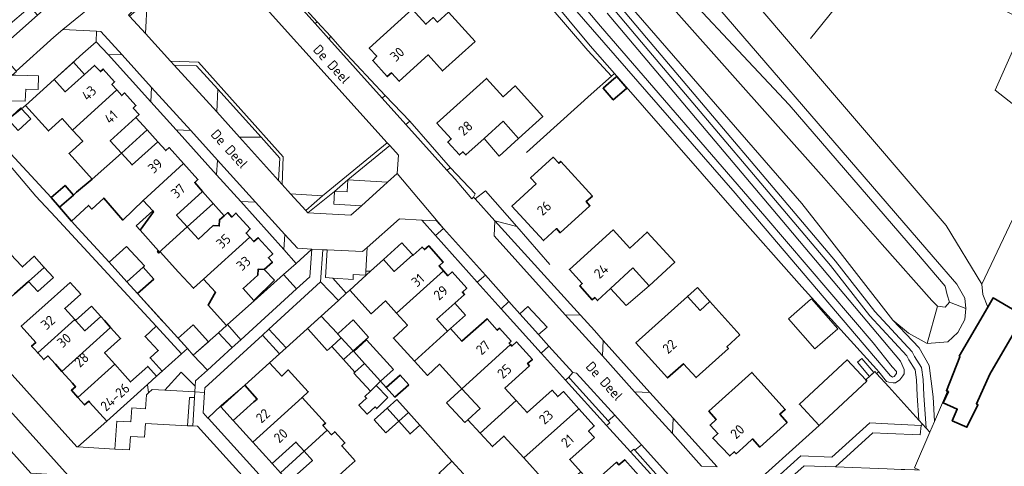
# Model space of a CAD drawing. Header units: metres. Extents: x 178952 to 185583, y 415201 to 419317.
# Tile 53 of 165: x 181846 to 182024, y 417140 to 417221. Entities that reach past the tile are written whole.
import ezdxf
from ezdxf.enums import TextEntityAlignment as Align

# ---------------------------------------------------------------- set-up
doc = ezdxf.new("R2010")
doc.units = ezdxf.units.M
for name, color, linetype, lineweight in [('B-XX-GR-BEPLANTING_CULTUUR_BODEMBEDEKKER-GV', 253, 'Continuous', 18), ('B-XX-GR-BEPLANTING_CULTUUR_HEESTERS-GV', 253, 'Continuous', 18), ('B-XX-GR-GRAS-GV', 253, 'Continuous', 13), ('B-XX-GR-HAAG-G', 253, 'GR-HAAG1', 13), ('B-XX-GR-HAAG-GV', 253, 'Continuous', 13), ('B-XX-IE-TERREINAFSCHEIDING_KUNSTMATIG_HEKWERK-G', 253, 'IE-TERREINAFSCHEIDING-KUNSTMATIG', 18), ('B-XX-IE-TERREINAFSCHEIDING_KUNSTMATIG_HEKWERK_RASTER-G', 253, 'IE-TERREINAFSCHEIDING-KUNSTMATIG', 18), ('B-XX-IE-TERREINAFSCHEIDING_KUNSTMATIG_MUUR-G', 253, 'IE-TERREINAFSCHEIDING-KUNSTMATIG-DICHT', 18), ('B-XX-OG-BEBOUWING-GV', 252, 'Continuous', 35), ('B-XX-OG-BEBOUWING-T18', 252, 'Continuous', 18), ('B-XX-OG-BEBOUWING_OVERBOUWING-GV', 252, 'Continuous', 18), ('B-XX-OG-BEBOUWING_SCHUUR-GV', 252, 'Continuous', 35), ('B-XX-OG-TERREIN_CULTUURSCHEIDING-GV', 253, 'Continuous', 18), ('B-XX-OG-TERREIN_ERF-GV', 253, 'Continuous', 18), ('B-XX-OG-TERREIN_ONBEGROEID-GV', 253, 'Continuous', 18), ('B-XX-OG-TOPOGRAFIE-T18', 253, 'Continuous', 18), ('B-XX-OG-WATER-GV', 253, 'Continuous', 18), ('B-XX-OG-WATER_SLOOT-GV', 253, 'Continuous', 18), ('B-XX-VH-VERHARDING_BEDRIJFSVLOERPLAAT-GV', 251, 'Continuous', 18), ('B-XX-VH-VERHARDING_BETONSTRAATSTEEN-GV', 251, 'Continuous', 18), ('B-XX-VH-VERHARDING_STRAATBAKSTEEN-GV', 251, 'Continuous', 18), ('B-XX-VH-VERHARDING_TEGEL-GV', 251, 'Continuous', 18)]:
    doc.layers.add(name, color=color, linetype=linetype, lineweight=lineweight)
doc.styles.add('NLCS-ISO-M-T18', font='NLCS-ISO.ttf', dxfattribs={"height": 1.8})
doc.linetypes.add('GR-HAAG1', pattern='A,6,[176,NLCS.SHX,S=0.125,R=0,X=0,Y=0],-2', length=8)
doc.linetypes.add('IE-TERREINAFSCHEIDING-KUNSTMATIG', pattern='A,4,[82,NLCS.SHX,S=0.75,R=90,X=0,Y=0],4,-2', length=10)
doc.linetypes.add('IE-TERREINAFSCHEIDING-KUNSTMATIG-DICHT', pattern='A,8,-1,[82,NLCS.SHX,S=0.75,R=90,X=0,Y=0],-1', length=10)

msp = doc.modelspace()

# ---------------------------------------------------------------- linework, layer by layer
at = {"layer": 'B-XX-GR-BEPLANTING_CULTUUR_BODEMBEDEKKER-GV'}
for points in [[(181837.54, 417204.499), (181839.097, 417202.755), (181841.228, 417200.368), (181844.052, 417202.873), (181846.481, 417204.853), (181847.201, 417205.44), (181852.39, 417210.13), (181857.608, 417214.846), (181860.016, 417216.973), (181860.056, 417218.861), (181853.943, 417219.172), (181852.33, 417217.775), (181845.507, 417211.651), (181845.554, 417211.597), (181844.799, 417210.928), (181845.472, 417210.912), (181849.563, 417210.818), (181849.506, 417208.343), (181847.247, 417208.382), (181847.142, 417206.19), (181844.517, 417206.263), (181844.163, 417204.12), (181838.831, 417204.425)], [(181914.729, 417196.438), (181913.156, 417198.189), (181905.563, 417191.961), (181912.785, 417191.557), (181914.517, 417193.105)], [(181905.563, 417191.961), (181903.137, 417189.853), (181905.47, 417189.78)], [(181908.036, 417187.267), (181903.048, 417187.555), (181903.137, 417189.853), (181898.34, 417185.995), (181906.101, 417185.595)], [(181922.889, 417183.137), (181921.453, 417181.881), (181928.992, 417173.406), (181930.484, 417174.698)], [(181932.214, 417184.53), (181932.097, 417181.806), (181944.906, 417167.506), (181947.7, 417167.461)], [(181896.299, 417172.219), (181893.95, 417174.816), (181888.598, 417170.075), (181883.79, 417165.736), (181886.172, 417162.986)], [(181936.744, 417167.699), (181934.748, 417169.928), (181933.337, 417168.62), (181940.6, 417160.544), (181942, 417161.827), (181940.115, 417163.933)], [(181884.64, 417161.59), (181882.128, 417164.257), (181877.591, 417160.226), (181880.145, 417157.492)], [(181891.412, 417158.828), (181893.202, 417160.447), (181890.099, 417163.838), (181879.682, 417154.318), (181879.629, 417153.455), (181879.403, 417149.755), (181880.247, 417148.818), (181882.655, 417151.073), (181886.917, 417154.764)], [(181951.827, 417162.892), (181951.693, 417160.071), (181957.488, 417153.591), (181960.279, 417153.47)], [(181875.386, 417157.109), (181872.442, 417153.866), (181877.882, 417153.555), (181877.946, 417154.61)], [(182000.074, 417147.93), (182003.383, 417147.768), (182009.376, 417147.474), (182009.639, 417147.72), (182008.987, 417148.44), (182003.515, 417154.487), (182001.327, 417156.905), (182001.027, 417157.236), (181999.352, 417155.718), (181999.564, 417155.49), (181990.922, 417147.472), (181977.004, 417134.906), (181978.267, 417133.506), (181987.581, 417141.965), (181993.201, 417141.739)], [(181964.47, 417148.803), (181964.355, 417146.007), (181969.619, 417140.099), (181972.43, 417139.977)], [(182010.96, 417146.26), (182010.291, 417146.999), (182009.639, 417147.72), (182009.376, 417147.474), (182009.221, 417145.77), (182003.348, 417146.02), (182000.666, 417146.134), (181993.861, 417139.968), (182003.222, 417139.614), (182005.771, 417139.518), (182005.888, 417139.514), (182006.416, 417139.494), (182008.203, 417139.426), (182008.346, 417139.421), (182009.059, 417139.394), (182008.184, 417139.809)]]:
    msp.add_lwpolyline(points, close=True, dxfattribs=at)
at = {"layer": 'B-XX-GR-BEPLANTING_CULTUUR_HEESTERS-GV'}
for points in [[(181847.257, 417219.927), (181849.373, 417221.814), (181848.053, 417223.32), (181839.203, 417215.818), (181837.846, 417214.568), (181839.371, 417212.96), (181842.184, 417215.445)], [(181864.743, 417214.59), (181862.156, 417214.663), (181869.914, 417206.071), (181870.028, 417208.712)], [(181882.021, 417208.363), (181881.844, 417204.274), (181885.978, 417199.688), (181889.886, 417199.669)], [(181877.119, 417200.877), (181874.471, 417201.028), (181881.805, 417192.878), (181881.982, 417195.54)], [(181888.881, 417187.916), (181886.214, 417188.045), (181894.001, 417179.355), (181894.149, 417182.044)], [(181899.058, 417179.385), (181896.194, 417176.804), (181893.95, 417174.816), (181896.299, 417172.219), (181898.704, 417174.411)], [(181909.704, 417175.397), (181908.861, 417175.422), (181908.82, 417174.694), (181906.55, 417174.823), (181906.525, 417173.935), (181902.875, 417174.166), (181905.296, 417171.422), (181905.938, 417172.008)], [(181900.744, 417167.268), (181903.873, 417170.124), (181900.643, 417173.474), (181891.293, 417164.929), (181894.389, 417161.521)]]:
    msp.add_lwpolyline(points, close=True, dxfattribs=at)
at = {"layer": 'B-XX-GR-GRAS-GV'}
msp.add_lwpolyline([(181992.435, 417243.205), (181966.568, 417261.893), (181962.367, 417264.843), (181940.119, 417275.933), (181931.234, 417280.265), (182013.932, 417183.685), (182020.352, 417173.07), (182033.176, 417200.047), (182022.783, 417208.221), (182028.335, 417220.683), (182024.452, 417222.635), (182017.93, 417225.915), (182016.335, 417226.936), (182006.913, 417232.968)], close=True, dxfattribs=at)
at = {"layer": 'B-XX-GR-HAAG-G', "ltscale": 0.2, "flags": 128}
msp.add_lwpolyline([(181937.928, 417196.918), (181949.654, 417207.491), (181953.291, 417210.77)], dxfattribs=at)
at = {"layer": 'B-XX-GR-HAAG-GV'}
for points in [[(181878.517, 417213.258), (181873.489, 417213.441), (181874.107, 417212.759), (181878.204, 417212.594), (181882.021, 417208.363), (181889.886, 417199.669), (181893.247, 417195.89), (181893.021, 417191.872), (181893.674, 417191.138), (181893.884, 417196.106)], [(181913.156, 417198.189), (181912.71, 417198.685), (181900.972, 417189.06), (181897.984, 417186.417), (181898.34, 417185.995), (181903.137, 417189.853), (181905.563, 417191.961)], [(181863.751, 417148.283), (181866.267, 417148.15), (181866.445, 417150.658), (181868.947, 417150.497), (181869.122, 417153.045), (181869.498, 417153.386), (181869.33, 417154.918), (181861.91, 417148.252), (181856.697, 417143.619), (181863.406, 417143.214)], [(181877.82, 417152.529), (181876.907, 417152.561), (181876.571, 417147.438), (181877.508, 417147.388)]]:
    msp.add_lwpolyline(points, close=True, dxfattribs=at)
at = {"layer": 'B-XX-IE-TERREINAFSCHEIDING_KUNSTMATIG_HEKWERK-G', "ltscale": 0.1, "flags": 128}
for points in [[(181942.136, 417176.658), (181936.156, 417183.523)], [(181867.492, 417171.353), (181871.952, 417166.44)], [(181911.482, 417155.476), (181912.509, 417154.339)], [(181918.606, 417147.519), (181924.391, 417140.982)]]:
    msp.add_lwpolyline(points, dxfattribs=at)
at = {"layer": 'B-XX-IE-TERREINAFSCHEIDING_KUNSTMATIG_HEKWERK_RASTER-G', "ltscale": 0.2, "flags": 128}
msp.add_lwpolyline([(181989.379, 417217.534), (182003.631, 417235.289)], dxfattribs=at)
at = {"layer": 'B-XX-IE-TERREINAFSCHEIDING_KUNSTMATIG_MUUR-G', "ltscale": 0.2, "flags": 128}
msp.add_lwpolyline([(181882.655, 417151.073), (181880.247, 417148.818)], dxfattribs=at)
at = {"layer": 'B-XX-OG-BEBOUWING-GV'}
for points in [[(181928.613, 417217.004), (181923.781, 417222.342), (181921.794, 417220.543), (181921.056, 417221.359), (181919.706, 417220.137), (181917.223, 417222.88), (181909.456, 417215.82), (181910.81, 417214.339), (181910.081, 417213.555), (181912.72, 417210.676), (181913.509, 417211.338), (181914.892, 417209.821), (181920.148, 417214.581), (181922.741, 417211.688)], [(181863.738, 417208.246), (181862.859, 417209.218), (181863.332, 417209.723), (181861.301, 417212.018), (181860.787, 417211.568), (181859.691, 417212.698), (181857.886, 417211.062), (181854.404, 417207.906), (181852.39, 417210.13), (181847.201, 417205.44), (181851.388, 417200.821), (181853.855, 417203.057), (181855.724, 417200.989)], [(181933.687, 417202.563), (181936.502, 417199.458), (181940.873, 417203.421), (181935.849, 417208.963), (181933.701, 417207.015), (181930.664, 417210.338), (181921.719, 417202.252), (181924.309, 417199.389), (181923.669, 417198.808), (181925.77, 417196.474), (181926.409, 417197.05), (181926.953, 417196.474), (181930.248, 417199.453)], [(181867.199, 417203.269), (181867.775, 417203.793), (181866.725, 417204.944), (181867.217, 417205.445), (181865.164, 417207.718), (181864.651, 417207.237), (181863.738, 417208.246), (181855.724, 417200.989), (181857.564, 417198.955), (181855.094, 417196.721), (181859.308, 417192.062), (181864.565, 417196.817), (181862.546, 417199.042)], [(181855.887, 417189.217), (181853.355, 417187.016), (181855.549, 417184.492), (181858.637, 417187.322), (181859.228, 417186.677), (181861.392, 417188.661), (181864.863, 417184.673), (181868.514, 417188.24), (181875.839, 417194.894), (181873.207, 417197.799), (181872.614, 417197.262), (181871.159, 417198.876), (181866.517, 417194.665), (181864.565, 417196.817), (181859.308, 417192.062), (181856.451, 417189.707)], [(181949.848, 417189.023), (181944.137, 417195.305), (181943.767, 417194.969), (181942.772, 417196.064), (181938.658, 417192.324), (181939.667, 417191.214), (181935.279, 417187.225), (181940.981, 417180.953), (181943.359, 417183.124), (181944.032, 417182.384), (181949.411, 417187.274), (181948.738, 417188.014)], [(181879.278, 417189.857), (181877.843, 417191.496), (181878.437, 417192.027), (181875.839, 417194.894), (181868.514, 417188.24), (181870.243, 417186.335), (181870.37, 417186.195), (181867.964, 417182.864), (181871.296, 417179.129), (181871.118, 417178.983), (181871.308, 417178.771), (181876.51, 417183.459), (181874.58, 417185.595)], [(181887.821, 417181.574), (181887.154, 417182.307), (181887.904, 417183.065), (181885.32, 417185.943), (181884.562, 417185.228), (181883.833, 417186.034), (181883.158, 417185.426), (181882.362, 417184.709), (181882.305, 417183.621), (181881.21, 417183.671), (181878.514, 417181.241), (181876.51, 417183.459), (181871.308, 417178.771), (181871.364, 417178.708), (181871.588, 417178.907), (181874.889, 417175.241), (181877.647, 417172.317), (181879.452, 417173.986)], [(181957.172, 417176.011), (181960.165, 417172.786), (181964.783, 417177.071), (181959.75, 417182.495), (181956.625, 417179.595), (181953.633, 417182.903), (181945.705, 417175.731), (181948.018, 417173.164), (181947.577, 417172.76), (181949.838, 417170.257), (181950.276, 417170.652), (181950.795, 417170.093), (181953.138, 417172.267)], [(181889.299, 417174.702), (181889.365, 417175.787), (181890.451, 417175.749), (181891.912, 417177.07), (181891.185, 417177.856), (181891.968, 417178.575), (181889.37, 417181.461), (181888.534, 417180.791), (181887.821, 417181.574), (181879.452, 417173.986), (181881.617, 417171.607), (181880.258, 417169.284), (181883.608, 417165.572), (181883.79, 417165.736), (181888.598, 417170.075), (181888.555, 417170.123), (181886.617, 417172.272)], [(181922.898, 417175.5), (181922.105, 417176.389), (181922.852, 417177.055), (181920.216, 417180.01), (181919.441, 417179.319), (181919.028, 417179.774), (181917.405, 417178.302), (181917.332, 417178.373), (181913.969, 417175.385), (181912.055, 417177.512), (181909.704, 417175.397), (181905.938, 417172.008), (181909.817, 417167.696), (181912.419, 417170.037), (181914.392, 417167.845)], [(181850.611, 417176.096), (181848.778, 417178.119), (181846.644, 417176.185), (181845.364, 417177.598), (181844.737, 417178.29), (181837.064, 417171.448), (181837.688, 417170.746), (181838.35, 417170.002), (181839.1, 417170.662), (181841.51, 417167.971), (181845.24, 417171.301), (181847.776, 417173.565)], [(181870.436, 417173.998), (181868.518, 417176.133), (181865.574, 417173.488), (181867.492, 417171.353)], [(181924.93, 417169.61), (181926.724, 417171.209), (181926.338, 417171.642), (181927.099, 417172.321), (181924.464, 417175.277), (181923.703, 417174.598), (181922.898, 417175.5), (181914.392, 417167.845), (181916.366, 417165.652), (181913.835, 417163.299), (181917.654, 417159.113), (181923.616, 417164.553), (181921.686, 417166.717)], [(181855.515, 417167.336), (181854.33, 417168.657), (181857.224, 417171.252), (181855.327, 417173.367), (181850.18, 417168.772), (181846.45, 417165.442), (181849.06, 417162.522), (181848.32, 417161.86), (181848.792, 417161.334), (181849.429, 417160.626), (181856.126, 417166.655)], [(181976.585, 417163.875), (181971.148, 417169.933), (181969.347, 417168.316), (181967.069, 417170.854), (181957.749, 417162.466), (181963.476, 417156.102), (181966.337, 417158.661), (181968.62, 417156.134), (181974.498, 417161.41), (181974.204, 417161.737)], [(182013.375, 417151.56), (182015.929, 417150.434), (182015.007, 417148.341), (182017.688, 417147.159), (182019.675, 417151.219), (182019.387, 417151.397), (182021.825, 417156.785), (182027.962, 417167.337), (182022.409, 417170.567), (182021.437, 417168.895), (182016.272, 417160.015), (182016.407, 417159.936), (182013.971, 417153.764), (182014.155, 417153.685), (182014.324, 417153.613)], [(181862.629, 417165.227), (181861.503, 417166.483), (181860.838, 417167.224), (181857.944, 417164.628), (181856.275, 417166.489), (181856.126, 417166.655), (181849.429, 417160.626), (181850.52, 417159.412), (181851.26, 417160.071), (181852.625, 417158.557), (181853.794, 417157.261)], [(181935.033, 417162.124), (181934.774, 417162.409), (181935.144, 417162.745), (181933.025, 417165.076), (181932.642, 417164.729), (181930.793, 417166.792), (181926.245, 417162.716), (181924.169, 417165.045), (181923.616, 417164.553), (181917.654, 417159.113), (181919.995, 417156.547), (181922.204, 417158.563), (181926.243, 417154.136)], [(181861.69, 417160.452), (181861.538, 417160.621), (181864.432, 417163.217), (181862.629, 417165.227), (181853.794, 417157.261), (181855.721, 417155.123), (181856.28, 417154.502), (181855.54, 417153.84), (181856.701, 417152.547), (181863.391, 417158.555)], [(181870.883, 417165.451), (181868.874, 417163.612), (181871.234, 417161.034), (181869.781, 417159.704), (181871.976, 417157.306), (181875.438, 417160.474)], [(181904.384, 417163.348), (181902.658, 417161.793), (181904.791, 417159.426), (181906.513, 417160.985)], [(181938.497, 417158.27), (181938.135, 417158.671), (181938.989, 417159.441), (181936.136, 417162.606), (181935.292, 417161.839), (181935.033, 417162.124), (181926.243, 417154.136), (181929.531, 417150.533), (181927.315, 417148.511), (181929.553, 417146.059), (181936.035, 417152.025), (181934.033, 417154.245)], [(181906.634, 417160.85), (181906.513, 417160.985), (181904.791, 417159.426), (181906.871, 417157.117), (181908.597, 417158.672)], [(181869.33, 417154.918), (181870.96, 417156.382), (181869.36, 417158.171), (181866.244, 417155.376), (181864.778, 417157.01), (181863.391, 417158.555), (181856.701, 417152.547), (181857.92, 417151.191), (181858.65, 417151.851), (181858.806, 417151.679), (181861.91, 417148.252)], [(181897.318, 417152.556), (181897.305, 417152.57), (181898.405, 417153.574), (181894.802, 417157.528), (181893.597, 417156.43), (181891.412, 417158.828), (181886.917, 417154.764), (181889.142, 417152.264), (181888.547, 417151.729), (181884.831, 417148.384), (181888.345, 417144.48)], [(181999.564, 417155.49), (181999.352, 417155.718), (181995.984, 417159.349), (181987.342, 417151.331), (181990.922, 417147.472)], [(181985.14, 417148.039), (181983.808, 417149.516), (181984.781, 417150.394), (181978.748, 417157.086), (181970.949, 417150.055), (181972.295, 417148.562), (181971.181, 417147.558), (181972.589, 417145.996), (181971.663, 417145.161), (181974.718, 417141.949), (181975.554, 417142.703), (181975.875, 417142.351), (181977.748, 417144.057), (181978.84, 417145.051), (181980.179, 417143.565)], [(181901.859, 417146.606), (181901.065, 417147.477), (181901.546, 417147.916), (181897.318, 417152.556), (181888.345, 417144.48), (181891.858, 417140.576), (181895.574, 417143.921), (181896.165, 417144.46), (181897.662, 417142.807)], [(181947.405, 417150.497), (181944.611, 417153.613), (181943.591, 417152.698), (181942.563, 417153.845), (181938.046, 417149.795), (181936.035, 417152.025), (181929.553, 417146.059), (181931.75, 417143.652), (181933.841, 417145.558), (181937.425, 417141.624)], [(181914.472, 417152.165), (181912.698, 417150.591), (181914.81, 417148.232), (181916.561, 417149.817)], [(181916.561, 417149.817), (181914.81, 417148.232), (181916.854, 417145.949), (181918.606, 417147.519)], [(181950.213, 417145.312), (181949.178, 417146.466), (181950.198, 417147.381), (181947.405, 417150.497), (181937.425, 417141.624), (181941.155, 417137.53), (181938.894, 417135.485), (181941.042, 417133.085), (181947.76, 417139.084), (181945.762, 417141.321)], [(181906.913, 417141.097), (181904.471, 417143.776), (181905.056, 417144.309), (181903.212, 417146.332), (181902.609, 417145.783), (181901.859, 417146.606), (181897.662, 417142.807), (181899.159, 417141.153), (181898.56, 417140.612), (181894.855, 417137.256), (181898.377, 417133.367), (181905.282, 417139.61)], [(181958.104, 417136.581), (181957.739, 417136.992), (181958.727, 417137.868), (181955.708, 417141.272), (181954.649, 417140.332), (181954.211, 417140.822), (181949.758, 417136.846), (181947.76, 417139.084), (181941.042, 417133.085), (181943.305, 417130.557), (181945.54, 417132.558), (181949.093, 417128.588)]]:
    msp.add_lwpolyline(points, close=True, dxfattribs=at)
at = {"layer": 'B-XX-OG-BEBOUWING_OVERBOUWING-GV'}
for points in [[(181857.886, 417211.062), (181855.888, 417213.268), (181855.876, 417213.281), (181852.39, 417210.13), (181854.404, 417207.906)], [(181846.481, 417204.853), (181846.347, 417204.998), (181844.052, 417202.873), (181845.869, 417200.911), (181848.164, 417203.036)], [(181869.22, 417201.027), (181867.199, 417203.269), (181862.546, 417199.042), (181864.565, 417196.817)], [(181936.502, 417199.458), (181933.687, 417202.563), (181930.248, 417199.453), (181932.996, 417196.279)], [(181871.159, 417198.876), (181869.22, 417201.027), (181864.565, 417196.817), (181866.517, 417194.665)], [(181881.188, 417187.675), (181879.278, 417189.857), (181874.58, 417185.595), (181876.51, 417183.459)], [(181882.362, 417184.709), (181883.158, 417185.426), (181881.188, 417187.675), (181876.51, 417183.459), (181878.514, 417181.241), (181881.21, 417183.671), (181882.305, 417183.621)], [(181870.37, 417186.195), (181870.243, 417186.335), (181867.272, 417183.639), (181867.964, 417182.864)], [(181917.332, 417178.373), (181917.159, 417178.564), (181915.38, 417180.526), (181912.055, 417177.512), (181913.969, 417175.385)], [(181892.323, 417173.79), (181890.451, 417175.749), (181889.365, 417175.787), (181889.299, 417174.702), (181886.617, 417172.272), (181888.555, 417170.123)], [(181960.165, 417172.786), (181957.172, 417176.011), (181953.138, 417172.267), (181955.994, 417169.19)], [(181968.882, 417172.472), (181967.069, 417170.854), (181969.347, 417168.316), (181971.148, 417169.933)], [(181989.508, 417170.436), (181989.368, 417170.315), (181985.343, 417166.816), (181990.111, 417161.332), (181994.275, 417164.952)], [(181860.838, 417167.224), (181859.169, 417169.085), (181856.275, 417166.489), (181857.944, 417164.628)], [(181926.861, 417167.44), (181924.93, 417169.61), (181921.686, 417166.717), (181923.616, 417164.553), (181924.169, 417165.045)], [(181900.744, 417167.268), (181898.273, 417165.033), (181898.366, 417164.934), (181901.851, 417161.066), (181902.658, 417161.793), (181904.384, 417163.348), (181903.735, 417164.048), (181903.626, 417164.165)], [(181880.32, 417162.65), (181877.587, 417165.726), (181874.826, 417163.273), (181876.536, 417161.389), (181877.591, 417160.226)], [(181906.549, 417166.599), (181903.894, 417164.205), (181903.735, 417164.048), (181904.384, 417163.348), (181906.513, 417160.985), (181909.347, 417163.496)], [(181908.986, 417162.971), (181906.634, 417160.85), (181908.597, 417158.672), (181911.482, 417155.476), (181913.833, 417157.596)], [(181908.597, 417158.672), (181906.871, 417157.117), (181906.68, 417156.923), (181909.661, 417153.671), (181910.697, 417154.694), (181911.482, 417155.476)], [(181998.635, 417159.598), (181997.84, 417158.916), (182000.026, 417156.373), (182000.82, 417157.056)], [(181888.547, 417151.729), (181889.142, 417152.264), (181886.917, 417154.764), (181882.601, 417150.862), (181884.831, 417148.384)], [(181926.243, 417154.136), (181923.454, 417151.601), (181926.747, 417147.992), (181927.315, 417148.511), (181929.531, 417150.533)], [(181910.339, 417148.479), (181912.451, 417146.12), (181914.81, 417148.232), (181912.698, 417150.591)], [(181897.662, 417142.807), (181896.165, 417144.46), (181895.574, 417143.921), (181891.858, 417140.576), (181893.357, 417138.91)], [(181898.56, 417140.612), (181899.159, 417141.153), (181897.662, 417142.807), (181893.357, 417138.91), (181894.855, 417137.256)]]:
    msp.add_lwpolyline(points, close=True, dxfattribs=at)
at = {"layer": 'B-XX-OG-BEBOUWING_SCHUUR-GV'}
for points in [[(181954.269, 417210.689), (181953.758, 417210.246), (181951.794, 417208.542), (181953.625, 417206.432), (181955.618, 417208.161), (181956.099, 417208.579)], [(181855.887, 417189.217), (181854.377, 417190.955), (181851.845, 417188.754), (181853.355, 417187.016)], [(181865.469, 417179.914), (181862.366, 417177.063), (181865.574, 417173.488), (181868.518, 417176.133), (181868.739, 417176.36)], [(181852.256, 417174.28), (181850.611, 417176.096), (181847.776, 417173.565), (181849.421, 417171.75)], [(181916.613, 417154.849), (181915.022, 417156.607), (181912.509, 417154.339), (181912.493, 417154.325), (181914.064, 417152.617)], [(181912.835, 417152.527), (181910.697, 417154.694), (181909.661, 417153.671), (181908.678, 417152.702), (181908.971, 417152.405), (181907.596, 417151.168), (181909.061, 417149.54), (181910.511, 417150.844), (181910.816, 417150.535)], [(181924.391, 417140.982), (181922.084, 417138.818), (181924.191, 417136.569), (181926.498, 417138.7)]]:
    msp.add_lwpolyline(points, close=True, dxfattribs=at)
at = {"layer": 'B-XX-OG-TERREIN_CULTUURSCHEIDING-GV'}
for points in [[(181960.427, 417237.364), (182011.57, 417178.037), (182015.87, 417173.05), (182017.31, 417170.539), (182017.473, 417168.658), (182017.287, 417166.692), (182016.002, 417164.306), (182014.199, 417162.61), (182010.498, 417162.328), (182007.092, 417164.222), (182004.271, 417166.575), (182009.021, 417161.548), (182010.851, 417158.346), (182011.582, 417152.674), (182011.791, 417148.191), (182014.155, 417153.685), (182013.971, 417153.764), (182016.407, 417159.936), (182016.272, 417160.015), (182021.437, 417168.895), (182020.566, 417171.171), (182020.352, 417173.07), (182013.932, 417183.685), (181931.234, 417280.265)], [(181917.692, 417251.93), (181949.006, 417215.402), (181953.291, 417210.77), (181953.845, 417211.236), (181949.451, 417216.258), (181930.454, 417239.182)], [(181931.769, 417249.011), (181958.727, 417216.9), (181992.949, 417176.467), (182000.094, 417167.338), (182006.793, 417160.113), (182007.163, 417159.373), (182008.299, 417157.542), (182008.543, 417155.713), (182008.674, 417152.891), (182008.987, 417148.44), (182009.639, 417147.72), (182010.291, 417146.999), (182009.872, 417152.96), (182009.739, 417155.821), (182009.454, 417157.956), (182008.212, 417159.959), (182007.789, 417160.804), (182001.008, 417168.117), (181993.88, 417177.225), (181959.644, 417217.673), (181932.681, 417249.791)], [(181952.507, 417222.135), (181984.157, 417184.674), (182005.642, 417159.14), (182006.339, 417157.619), (182006.287, 417156.842), (182006.059, 417156.454), (182005.549, 417155.75), (182004.721, 417155.227), (182004.324, 417155.191), (182003.517, 417155.298), (182003.121, 417155.464), (182001.709, 417157.215), (182001.327, 417156.905), (182003.515, 417154.487), (182008.987, 417148.44), (182008.674, 417152.891), (182008.543, 417155.713), (182008.299, 417157.542), (182007.163, 417159.373), (182006.793, 417160.113), (182000.094, 417167.338), (181992.949, 417176.467), (181958.727, 417216.9), (181931.769, 417249.011)], [(181932.681, 417249.791), (181959.644, 417217.673), (181993.88, 417177.225), (182001.008, 417168.117), (182007.789, 417160.804), (182008.212, 417159.959), (182009.454, 417157.956), (182009.739, 417155.821), (182009.872, 417152.96), (182010.291, 417146.999), (182010.96, 417146.26), (182011.791, 417148.191), (182011.582, 417152.674), (182010.851, 417158.346), (182009.021, 417161.548), (182004.271, 417166.575), (181991.512, 417182.893), (181987.754, 417187.7), (181954.532, 417226.028)], [(181958.743, 417234.124), (181985.475, 417205.56), (182008.519, 417178.775), (182013.723, 417172.727), (182014.089, 417171.16), (182014.534, 417169.819), (182017.473, 417168.658), (182017.31, 417170.539), (182015.87, 417173.05), (182011.57, 417178.037), (181960.427, 417237.364)], [(181957.221, 417231.198), (181991.739, 417192.313), (182002.345, 417180.27), (182011.312, 417170.088), (182012.325, 417169.1), (182013.715, 417168.909), (182014.534, 417169.819), (182014.089, 417171.16), (182013.723, 417172.727), (182008.519, 417178.775), (181985.475, 417205.56), (181958.743, 417234.124)], [(181954.532, 417226.028), (181987.754, 417187.7), (181991.512, 417182.893), (182004.271, 417166.575), (182007.092, 417164.222), (182010.498, 417162.328), (182012.325, 417169.1), (182011.312, 417170.088), (182002.345, 417180.27), (181991.739, 417192.313), (181957.221, 417231.198)], [(181993.861, 417139.968), (181988.177, 417140.182), (181980.294, 417133.097)]]:
    msp.add_lwpolyline(points, dxfattribs=at)
for points in [[(181880.555, 417234.475), (181866.3, 417222.198), (181865.853, 417221.813), (181866.054, 417221.578), (181869.261, 417224.274), (181868.93, 417218.474), (181873.489, 417213.441), (181878.517, 417213.258), (181893.884, 417196.106), (181893.674, 417191.138), (181895.211, 417189.412), (181900.972, 417189.06), (181912.71, 417198.685)], [(181890.467, 417231.069), (181890.173, 417230.822), (181899.657, 417220.265), (181900.024, 417220.587)], [(181904.558, 417215.589), (181902.522, 417217.895), (181902.149, 417217.492), (181911.802, 417206.747), (181912.361, 417207.224)], [(181916.783, 417202.575), (181916.098, 417201.965), (181923.512, 417193.713), (181924.155, 417194.153)], [(181921.628, 417184.561), (181918.989, 417184.647), (181921.453, 417181.881), (181922.889, 417183.137)], [(182017.287, 417166.692), (182017.473, 417168.658), (182014.534, 417169.819), (182013.715, 417168.909), (182012.325, 417169.1), (182010.498, 417162.328), (182014.199, 417162.61), (182016.002, 417164.306)]]:
    msp.add_lwpolyline(points, close=True, dxfattribs=at)
at = {"layer": 'B-XX-OG-TERREIN_ERF-GV'}
for points in [[(181977.004, 417134.906), (181990.922, 417147.472), (181987.342, 417151.331), (181995.984, 417159.349), (181999.352, 417155.718), (182001.027, 417157.236), (182001.327, 417156.905), (182001.709, 417157.215), (182001.317, 417157.7), (181987.803, 417172.608), (181975.183, 417186.847), (181953.845, 417211.236), (181953.291, 417210.77), (181949.006, 417215.402), (181917.692, 417251.93)], [(181890.467, 417231.069), (181900.024, 417220.587), (181902.522, 417217.895), (181904.558, 417215.589), (181912.361, 417207.224), (181916.783, 417202.575), (181924.155, 417194.153), (181928.641, 417189.424), (181928.339, 417188.802), (181928.607, 417188.507), (181930.524, 417189.989), (181936.156, 417183.523), (181932.214, 417184.53), (181947.7, 417167.461), (181950.248, 417164.652), (181951.827, 417162.892), (181960.279, 417153.47), (181963.818, 417149.526), (181964.47, 417148.803), (181972.43, 417139.977)], [(182028.335, 417220.683), (182022.783, 417208.221), (182033.176, 417200.047), (182020.352, 417173.07), (182020.566, 417171.171), (182021.437, 417168.895), (182022.409, 417170.567), (182027.962, 417167.337), (182021.825, 417156.785), (182019.387, 417151.397), (182019.675, 417151.219), (182017.688, 417147.159), (182015.007, 417148.341), (182015.929, 417150.434), (182013.375, 417151.56), (182014.324, 417153.613), (182014.155, 417153.685), (182011.791, 417148.191), (182010.96, 417146.26), (182008.184, 417139.809)], [(181837.264, 417164.954), (181856.534, 417143.629), (181856.697, 417143.619), (181861.91, 417148.252), (181858.806, 417151.679), (181858.65, 417151.851), (181857.92, 417151.191), (181856.701, 417152.547), (181855.54, 417153.84), (181856.28, 417154.502), (181855.721, 417155.123), (181853.794, 417157.261), (181852.625, 417158.557), (181851.26, 417160.071), (181850.52, 417159.412), (181849.429, 417160.626), (181848.792, 417161.334), (181848.32, 417161.86), (181849.06, 417162.522), (181846.45, 417165.442), (181850.18, 417168.772), (181855.327, 417173.367), (181857.224, 417171.252), (181854.33, 417168.657), (181855.515, 417167.336), (181856.126, 417166.655), (181856.275, 417166.489), (181857.944, 417164.628), (181860.838, 417167.224), (181861.503, 417166.483), (181862.629, 417165.227), (181864.432, 417163.217), (181861.538, 417160.621), (181861.69, 417160.452), (181863.391, 417158.555), (181864.778, 417157.01), (181866.244, 417155.376), (181869.36, 417158.171), (181870.96, 417156.382), (181871.976, 417157.306), (181869.781, 417159.704), (181871.234, 417161.034), (181868.874, 417163.612), (181870.883, 417165.451), (181852.672, 417185.184), (181849.088, 417189.028), (181840.2, 417199.445)], [(181963.929, 417134.808), (181956.757, 417142.72), (181952.429, 417147.495), (181944.996, 417155.695), (181940.636, 417160.505), (181940.6, 417160.544), (181933.337, 417168.62), (181928.992, 417173.406), (181921.453, 417181.881), (181918.989, 417184.647), (181914.905, 417184.917), (181909.103, 417179.729), (181908.861, 417175.422), (181909.704, 417175.397), (181912.055, 417177.512), (181913.969, 417175.385), (181917.332, 417178.373), (181917.405, 417178.302), (181919.028, 417179.774), (181919.441, 417179.319), (181920.216, 417180.01), (181922.852, 417177.055), (181922.105, 417176.389), (181922.898, 417175.5), (181923.703, 417174.598), (181924.464, 417175.277), (181927.099, 417172.321), (181926.338, 417171.642), (181926.724, 417171.209), (181924.93, 417169.61), (181921.686, 417166.717), (181923.616, 417164.553), (181924.169, 417165.045), (181926.245, 417162.716), (181930.793, 417166.792), (181932.642, 417164.729), (181933.025, 417165.076), (181935.144, 417162.745), (181934.774, 417162.409), (181935.033, 417162.124), (181935.292, 417161.839), (181936.136, 417162.606), (181938.989, 417159.441), (181938.135, 417158.671), (181938.497, 417158.27), (181934.033, 417154.245), (181936.035, 417152.025), (181938.046, 417149.795), (181942.563, 417153.845), (181943.591, 417152.698), (181944.611, 417153.613), (181947.405, 417150.497), (181950.198, 417147.381), (181949.178, 417146.466), (181950.213, 417145.312), (181945.762, 417141.321), (181947.76, 417139.084)], [(181845.364, 417177.598), (181846.644, 417176.185), (181848.778, 417178.119), (181850.611, 417176.096), (181847.776, 417173.565), (181845.24, 417171.301)], [(181848.187, 417138.832), (181840.427, 417147.395), (181837.899, 417150.172), (181832.251, 417156.439), (181818.566, 417171.613), (181813.179, 417171.962), (181814.556, 417169.92), (181811.336, 417167.135), (181813.35, 417164.898), (181815.527, 417166.859), (181819.837, 417162.07), (181819.937, 417161.958), (181819.049, 417161.16), (181823.181, 417156.568), (181827.4, 417151.88), (181831.491, 417147.333), (181832.4, 417148.152), (181832.5, 417148.041), (181836.809, 417143.253), (181833.965, 417140.694), (181835.651, 417138.82)], [(181941.155, 417137.53), (181937.425, 417141.624), (181933.841, 417145.558), (181931.75, 417143.652), (181929.553, 417146.059), (181927.315, 417148.511), (181929.531, 417150.533), (181926.243, 417154.136), (181922.204, 417158.563), (181919.995, 417156.547), (181917.654, 417159.113), (181913.835, 417163.299), (181916.366, 417165.652), (181914.392, 417167.845), (181912.419, 417170.037), (181909.817, 417167.696), (181905.938, 417172.008), (181905.296, 417171.422), (181903.873, 417170.124), (181900.744, 417167.268), (181894.389, 417161.521), (181893.202, 417160.447), (181891.412, 417158.828), (181893.597, 417156.43), (181894.802, 417157.528), (181898.405, 417153.574), (181897.305, 417152.57), (181897.318, 417152.556), (181901.546, 417147.916), (181901.065, 417147.477), (181901.859, 417146.606), (181902.609, 417145.783), (181903.212, 417146.332), (181905.056, 417144.309), (181904.471, 417143.776), (181906.913, 417141.097), (181905.282, 417139.61)], [(181894.855, 417137.256), (181898.56, 417140.612), (181899.159, 417141.153), (181897.662, 417142.807), (181896.165, 417144.46), (181895.574, 417143.921), (181891.858, 417140.576), (181888.345, 417144.48), (181884.831, 417148.384), (181888.547, 417151.729), (181889.142, 417152.264), (181886.917, 417154.764), (181882.655, 417151.073), (181880.247, 417148.818), (181880.364, 417148.741), (181902.758, 417123.984)], [(181949.758, 417136.846), (181954.211, 417140.822), (181954.649, 417140.332), (181955.708, 417141.272), (181958.727, 417137.868)]]:
    msp.add_lwpolyline(points, dxfattribs=at)
for points in [[(181928.613, 417217.004), (181922.741, 417211.688), (181920.148, 417214.581), (181914.892, 417209.821), (181913.509, 417211.338), (181912.72, 417210.676), (181910.081, 417213.555), (181910.81, 417214.339), (181909.456, 417215.82), (181917.223, 417222.88), (181919.706, 417220.137), (181921.056, 417221.359), (181921.794, 417220.543), (181923.781, 417222.342)], [(181881.805, 417192.878), (181874.471, 417201.028), (181869.914, 417206.071), (181862.156, 417214.663), (181860.016, 417216.973), (181857.608, 417214.846), (181852.39, 417210.13), (181854.404, 417207.906), (181857.886, 417211.062), (181859.691, 417212.698), (181860.787, 417211.568), (181861.301, 417212.018), (181863.332, 417209.723), (181862.859, 417209.218), (181863.738, 417208.246), (181864.651, 417207.237), (181865.164, 417207.718), (181867.217, 417205.445), (181866.725, 417204.944), (181867.775, 417203.793), (181867.199, 417203.269), (181862.546, 417199.042), (181864.565, 417196.817), (181866.517, 417194.665), (181871.159, 417198.876), (181872.614, 417197.262), (181873.207, 417197.799), (181875.839, 417194.894), (181878.437, 417192.027), (181877.843, 417191.496), (181879.278, 417189.857), (181874.58, 417185.595), (181876.51, 417183.459), (181878.514, 417181.241), (181881.21, 417183.671), (181882.305, 417183.621), (181882.362, 417184.709), (181883.158, 417185.426), (181883.833, 417186.034), (181884.562, 417185.228), (181885.32, 417185.943), (181887.904, 417183.065), (181887.154, 417182.307), (181887.821, 417181.574), (181888.534, 417180.791), (181889.37, 417181.461), (181891.968, 417178.575), (181891.185, 417177.856), (181891.912, 417177.07), (181890.451, 417175.749), (181889.365, 417175.787), (181889.299, 417174.702), (181886.617, 417172.272), (181888.555, 417170.123), (181888.598, 417170.075), (181893.95, 417174.816), (181896.194, 417176.804), (181894.001, 417179.355), (181886.214, 417188.045)], [(181933.687, 417202.563), (181930.248, 417199.453), (181926.953, 417196.474), (181926.409, 417197.05), (181925.77, 417196.474), (181923.669, 417198.808), (181924.309, 417199.389), (181921.719, 417202.252), (181930.664, 417210.338), (181933.701, 417207.015), (181935.849, 417208.963), (181940.873, 417203.421), (181936.502, 417199.458)], [(181856.451, 417189.707), (181859.308, 417192.062), (181855.094, 417196.721), (181857.564, 417198.955), (181855.724, 417200.989), (181853.855, 417203.057), (181851.388, 417200.821), (181847.201, 417205.44), (181846.481, 417204.853), (181844.052, 417202.873), (181841.228, 417200.368), (181843.126, 417198.272), (181851.845, 417188.754), (181853.355, 417187.016), (181855.887, 417189.217)], [(181949.848, 417189.023), (181948.738, 417188.014), (181949.411, 417187.274), (181944.032, 417182.384), (181943.359, 417183.124), (181940.981, 417180.953), (181935.279, 417187.225), (181939.667, 417191.214), (181938.658, 417192.324), (181942.772, 417196.064), (181943.767, 417194.969), (181944.137, 417195.305)], [(181855.549, 417184.492), (181856.667, 417183.206), (181862.366, 417177.063), (181865.574, 417173.488), (181868.518, 417176.133), (181870.436, 417173.998), (181867.492, 417171.353), (181876.536, 417161.389), (181877.591, 417160.226), (181882.128, 417164.257), (181883.608, 417165.572), (181880.258, 417169.284), (181881.617, 417171.607), (181879.452, 417173.986), (181877.647, 417172.317), (181874.889, 417175.241), (181871.588, 417178.907), (181871.364, 417178.708), (181871.308, 417178.771), (181871.118, 417178.983), (181871.296, 417179.129), (181867.964, 417182.864), (181870.37, 417186.195), (181870.243, 417186.335), (181868.514, 417188.24), (181864.863, 417184.673), (181861.392, 417188.661), (181859.228, 417186.677), (181858.637, 417187.322)], [(181957.172, 417176.011), (181953.138, 417172.267), (181950.795, 417170.093), (181950.276, 417170.652), (181949.838, 417170.257), (181947.577, 417172.76), (181948.018, 417173.164), (181945.705, 417175.731), (181953.633, 417182.903), (181956.625, 417179.595), (181959.75, 417182.495), (181964.783, 417177.071), (181960.165, 417172.786)], [(181976.585, 417163.875), (181974.204, 417161.737), (181974.498, 417161.41), (181968.62, 417156.134), (181966.337, 417158.661), (181963.476, 417156.102), (181957.749, 417162.466), (181967.069, 417170.854), (181969.347, 417168.316), (181971.148, 417169.933)], [(181904.791, 417159.426), (181902.658, 417161.793), (181904.384, 417163.348), (181906.513, 417160.985), (181906.634, 417160.85), (181908.597, 417158.672), (181906.871, 417157.117)], [(181985.14, 417148.039), (181980.179, 417143.565), (181978.84, 417145.051), (181977.748, 417144.057), (181975.875, 417142.351), (181975.554, 417142.703), (181974.718, 417141.949), (181971.663, 417145.161), (181972.589, 417145.996), (181971.181, 417147.558), (181972.295, 417148.562), (181970.949, 417150.055), (181978.748, 417157.086), (181984.781, 417150.394), (181983.808, 417149.516)], [(181914.472, 417152.165), (181916.561, 417149.817), (181918.606, 417147.519), (181916.854, 417145.949), (181914.81, 417148.232), (181912.698, 417150.591)]]:
    msp.add_lwpolyline(points, close=True, dxfattribs=at)
at = {"layer": 'B-XX-OG-TERREIN_ONBEGROEID-GV'}
for points in [[(181893.884, 417196.106), (181878.517, 417213.258), (181873.489, 417213.441), (181874.107, 417212.759), (181878.204, 417212.594), (181882.021, 417208.363), (181889.886, 417199.669), (181893.247, 417195.89), (181893.021, 417191.872), (181893.674, 417191.138)], [(181913.156, 417198.189), (181912.71, 417198.685), (181900.972, 417189.06), (181897.984, 417186.417), (181898.34, 417185.995), (181903.137, 417189.853), (181905.563, 417191.961)], [(181863.751, 417148.283), (181866.267, 417148.15), (181866.445, 417150.658), (181868.947, 417150.497), (181869.122, 417153.045), (181869.498, 417153.386), (181869.33, 417154.918), (181861.91, 417148.252), (181856.697, 417143.619), (181863.406, 417143.214)], [(181877.82, 417152.529), (181876.907, 417152.561), (181876.571, 417147.438), (181877.508, 417147.388)]]:
    msp.add_lwpolyline(points, close=True, dxfattribs=at)
at = {"layer": 'B-XX-OG-WATER-GV', "flags": 128}
msp.add_lwpolyline([(181923.495, 417252.836), (181905.264, 417274.899), (181904.61, 417275.195), (181904.195, 417275.341), (181903.42, 417275.162), (181903.061, 417274.888), (181902.909, 417274.772), (181902.645, 417274.256), (181902.553, 417273.793), (181932.258, 417239.472), (181975.691, 417189.561), (181978.732, 417185.987), (182003.561, 417156.811), (182003.805, 417156.524), (182004.223, 417156.241), (182004.488, 417156.333), (182004.904, 417156.898), (182004.914, 417157.263), (182004.127, 417158.1), (182000.728, 417162.431), (181981.108, 417185.412), (181951.3, 417219.815)], close=True, dxfattribs=at)
at = {"layer": 'B-XX-OG-WATER_SLOOT-GV'}
msp.add_lwpolyline([(181932.258, 417239.472), (181902.553, 417273.793), (181902.645, 417274.256), (181902.909, 417274.772), (181903.061, 417274.888), (181903.42, 417275.162), (181904.195, 417275.341), (181904.61, 417275.195), (181905.264, 417274.899), (181923.495, 417252.836), (181951.3, 417219.815), (181981.108, 417185.412), (182000.728, 417162.431), (182004.127, 417158.1), (182004.914, 417157.263), (182004.904, 417156.898), (182004.488, 417156.333), (182004.223, 417156.241), (182003.805, 417156.524), (182003.561, 417156.811), (181978.732, 417185.987), (181975.691, 417189.561)], close=True, dxfattribs=at)
msp.add_lwpolyline([(181930.454, 417239.182), (181949.451, 417216.258), (181953.845, 417211.236), (181975.183, 417186.847), (181987.803, 417172.608), (182001.317, 417157.7), (182001.709, 417157.215), (182003.121, 417155.464), (182003.517, 417155.298), (182004.324, 417155.191), (182004.721, 417155.227), (182005.549, 417155.75), (182006.059, 417156.454), (182006.287, 417156.842), (182006.339, 417157.619), (182005.642, 417159.14), (181984.157, 417184.674), (181952.507, 417222.135)], dxfattribs=at)
at = {"layer": 'B-XX-VH-VERHARDING_BEDRIJFSVLOERPLAAT-GV'}
for points in [[(181902.875, 417174.166), (181901.542, 417174.25), (181901.822, 417179.27), (181901.051, 417179.288), (181900.643, 417173.474), (181903.873, 417170.124), (181905.296, 417171.422)], [(181883.79, 417165.736), (181883.608, 417165.572), (181882.128, 417164.257), (181884.64, 417161.59), (181886.172, 417162.986)], [(181891.293, 417164.929), (181890.099, 417163.838), (181893.202, 417160.447), (181894.389, 417161.521)]]:
    msp.add_lwpolyline(points, close=True, dxfattribs=at)
at = {"layer": 'B-XX-VH-VERHARDING_BETONSTRAATSTEEN-GV'}
for points in [[(181870.345, 417232.609), (181874.173, 417235.795), (181879.778, 417242.393), (181878.974, 417243.288), (181876.634, 417245.892), (181873.142, 417242.798), (181870.268, 417240.32), (181867.891, 417238.218), (181863.22, 417234.086), (181854.481, 417226.356), (181852.461, 417224.569), (181849.373, 417221.814), (181847.257, 417219.927), (181842.184, 417215.445), (181845.507, 417211.651), (181852.33, 417217.775), (181853.943, 417219.172), (181865.435, 417228.523)], [(181900.024, 417220.587), (181899.657, 417220.265), (181902.149, 417217.492), (181902.522, 417217.895)], [(181878.204, 417212.594), (181874.107, 417212.759), (181881.844, 417204.274), (181882.021, 417208.363)], [(181847.247, 417208.382), (181849.506, 417208.343), (181849.563, 417210.818), (181845.472, 417210.912), (181844.799, 417210.928), (181837.54, 417204.499), (181838.831, 417204.425), (181844.163, 417204.12), (181844.517, 417206.263), (181847.142, 417206.19)], [(181912.361, 417207.224), (181911.802, 417206.747), (181916.098, 417201.965), (181916.783, 417202.575)], [(181889.886, 417199.669), (181885.978, 417199.688), (181893.021, 417191.872), (181893.247, 417195.89)], [(181924.155, 417194.153), (181923.512, 417193.713), (181924.993, 417192.065), (181928.057, 417188.547), (181928.339, 417188.802), (181928.641, 417189.424)], [(181912.785, 417191.557), (181905.563, 417191.961), (181905.47, 417189.78), (181903.137, 417189.853), (181903.048, 417187.555), (181908.036, 417187.267)], [(181930.524, 417189.989), (181928.607, 417188.507), (181932.214, 417184.53), (181936.156, 417183.523)], [(181909.103, 417179.729), (181908.233, 417178.962), (181901.822, 417179.27), (181901.542, 417174.25), (181902.875, 417174.166), (181906.525, 417173.935), (181906.55, 417174.823), (181908.82, 417174.694), (181908.861, 417175.422)], [(181938.194, 417169.039), (181936.744, 417167.699), (181940.115, 417163.933), (181941.642, 417165.3)], [(181839.032, 417156.094), (181832.251, 417156.439), (181837.899, 417150.172), (181841.721, 417149.948), (181841.623, 417148.455), (181840.427, 417147.395), (181848.187, 417138.832), (181854.936, 417138.426)], [(181947.01, 417156.974), (181946.322, 417157.045), (181945.588, 417156.202), (181945.839, 417155.923), (181952.717, 417148.286), (181953.921, 417149.32)], [(181876.907, 417152.561), (181877.82, 417152.529), (181877.882, 417153.555), (181872.442, 417153.866), (181870.169, 417153.996), (181869.498, 417153.386), (181869.122, 417153.045), (181868.947, 417150.497), (181866.445, 417150.658), (181866.267, 417148.15), (181863.751, 417148.283), (181863.406, 417143.214), (181866.065, 417143.053), (181866.233, 417145.462), (181868.755, 417145.341), (181868.912, 417147.846), (181876.571, 417147.438)], [(181880.364, 417148.741), (181880.247, 417148.818), (181879.403, 417149.755), (181879.629, 417153.455), (181877.882, 417153.555), (181877.82, 417152.529), (181877.508, 417147.388), (181878.349, 417147.343), (181902.544, 417120.577), (181902.758, 417123.984)], [(181958.759, 417143.954), (181957.548, 417142.974), (181964.209, 417135.533), (181965.31, 417136.677)]]:
    msp.add_lwpolyline(points, close=True, dxfattribs=at)
for points in [[(181880.555, 417234.475), (181912.71, 417198.685), (181913.156, 417198.189), (181914.729, 417196.438), (181914.517, 417193.105), (181922.889, 417183.137), (181930.484, 417174.698), (181934.748, 417169.928), (181936.744, 417167.699), (181938.194, 417169.039), (181941.642, 417165.3), (181940.115, 417163.933), (181942, 417161.827), (181946.322, 417157.045), (181947.01, 417156.974), (181953.921, 417149.32), (181956.599, 417146.354), (181958.759, 417143.954), (181965.31, 417136.677)], [(181972.43, 417139.977), (181969.619, 417140.099), (181964.355, 417146.007), (181957.488, 417153.591), (181951.693, 417160.071), (181944.906, 417167.506), (181932.097, 417181.806), (181932.214, 417184.53), (181928.607, 417188.507), (181928.339, 417188.802), (181928.057, 417188.547), (181924.993, 417192.065), (181923.512, 417193.713), (181916.098, 417201.965), (181911.802, 417206.747), (181902.149, 417217.492), (181899.657, 417220.265), (181890.173, 417230.822)], [(181865.435, 417228.523), (181853.943, 417219.172), (181860.056, 417218.861), (181860.87, 417218.82), (181864.743, 417214.59), (181870.028, 417208.712), (181877.119, 417200.877), (181881.982, 417195.54), (181888.881, 417187.916), (181894.149, 417182.044), (181896.443, 417179.569), (181899.058, 417179.385), (181901.051, 417179.288), (181901.822, 417179.27), (181908.233, 417178.962), (181909.103, 417179.729), (181914.905, 417184.917), (181918.989, 417184.647), (181921.628, 417184.561), (181922.889, 417183.137), (181914.517, 417193.105), (181912.785, 417191.557), (181908.036, 417187.267), (181906.101, 417185.595), (181898.34, 417185.995), (181897.984, 417186.417), (181895.211, 417189.412), (181893.674, 417191.138), (181893.021, 417191.872), (181885.978, 417199.688), (181881.844, 417204.274), (181874.107, 417212.759), (181873.489, 417213.441), (181868.93, 417218.474), (181866.054, 417221.578)], [(181902.544, 417120.577), (181878.349, 417147.343), (181877.508, 417147.388), (181876.571, 417147.438), (181868.912, 417147.846), (181868.755, 417145.341), (181866.233, 417145.462), (181866.065, 417143.053), (181863.406, 417143.214), (181856.697, 417143.619), (181856.534, 417143.629), (181837.264, 417164.954), (181835.616, 417163.41), (181832.018, 417163.619), (181816.635, 417180.695), (181813.179, 417171.962), (181818.566, 417171.613), (181832.251, 417156.439), (181839.032, 417156.094), (181854.936, 417138.426)]]:
    msp.add_lwpolyline(points, dxfattribs=at)
at = {"layer": 'B-XX-VH-VERHARDING_STRAATBAKSTEEN-GV'}
for points in [[(181860.87, 417218.82), (181860.056, 417218.861), (181860.016, 417216.973), (181862.156, 417214.663), (181864.743, 417214.59)], [(181870.028, 417208.712), (181869.914, 417206.071), (181874.471, 417201.028), (181877.119, 417200.877)], [(181881.982, 417195.54), (181881.805, 417192.878), (181886.214, 417188.045), (181888.881, 417187.916)], [(181899.058, 417179.385), (181896.443, 417179.569), (181894.149, 417182.044), (181894.001, 417179.355), (181896.194, 417176.804)], [(181930.484, 417174.698), (181928.992, 417173.406), (181933.337, 417168.62), (181934.748, 417169.928)], [(181950.248, 417164.652), (181947.7, 417167.461), (181944.906, 417167.506), (181951.693, 417160.071), (181951.827, 417162.892)], [(181942, 417161.827), (181940.6, 417160.544), (181940.636, 417160.505), (181944.996, 417155.695), (181945.588, 417156.202), (181946.322, 417157.045)], [(181960.279, 417153.47), (181957.488, 417153.591), (181964.355, 417146.007), (181964.47, 417148.803), (181963.818, 417149.526)], [(181956.599, 417146.354), (181953.921, 417149.32), (181952.717, 417148.286), (181952.992, 417147.981), (181952.429, 417147.495), (181956.757, 417142.72), (181957.338, 417143.208), (181957.548, 417142.974), (181958.759, 417143.954)]]:
    msp.add_lwpolyline(points, close=True, dxfattribs=at)
at = {"layer": 'B-XX-VH-VERHARDING_TEGEL-GV'}
for points in [[(181869.261, 417224.274), (181866.054, 417221.578), (181868.93, 417218.474)], [(181856.667, 417183.206), (181855.549, 417184.492), (181853.355, 417187.016), (181851.845, 417188.754), (181843.126, 417198.272), (181841.228, 417200.368), (181840.2, 417199.445), (181849.088, 417189.028), (181852.672, 417185.184), (181870.883, 417165.451), (181875.438, 417160.474), (181876.536, 417161.389), (181867.492, 417171.353), (181865.574, 417173.488), (181862.366, 417177.063)], [(181900.972, 417189.06), (181895.211, 417189.412), (181897.984, 417186.417)], [(181900.643, 417173.474), (181901.051, 417179.288), (181899.058, 417179.385), (181898.704, 417174.411), (181896.299, 417172.219), (181886.172, 417162.986), (181884.64, 417161.59), (181880.145, 417157.492), (181878.002, 417155.539), (181877.946, 417154.61), (181877.882, 417153.555), (181879.629, 417153.455), (181879.682, 417154.318), (181890.099, 417163.838), (181891.293, 417164.929)], [(181875.386, 417157.109), (181877.946, 417154.61), (181878.002, 417155.539), (181880.145, 417157.492), (181877.591, 417160.226), (181876.536, 417161.389), (181875.438, 417160.474), (181871.976, 417157.306), (181870.96, 417156.382), (181869.33, 417154.918), (181869.498, 417153.386), (181870.169, 417153.996), (181872.442, 417153.866)], [(181945.839, 417155.923), (181945.588, 417156.202), (181944.996, 417155.695), (181952.429, 417147.495), (181952.992, 417147.981), (181952.717, 417148.286)], [(182000.666, 417146.134), (182003.348, 417146.02), (182009.221, 417145.77), (182009.376, 417147.474), (182003.383, 417147.768), (182000.074, 417147.93), (181993.201, 417141.739), (181987.581, 417141.965), (181978.267, 417133.506), (181978.323, 417133.414), (181978.193, 417131.209), (181980.294, 417133.097), (181988.177, 417140.182), (181993.861, 417139.968)], [(181957.548, 417142.974), (181957.338, 417143.208), (181956.757, 417142.72), (181963.929, 417134.808), (181964.449, 417135.264), (181964.209, 417135.533)]]:
    msp.add_lwpolyline(points, close=True, dxfattribs=at)

# ---------------------------------------------------------------- texts
at = {"layer": 'B-XX-OG-BEBOUWING-T18', "style": 'NLCS-ISO-M-T18'}
for s, rotation, p in [('30', 42.5, (181914.515, 417214.713)), ('43', 44.1, (181858.706, 417207.68)), ('41', 42.3, (181862.682, 417203.351)), ('28', 42, (181926.861, 417201.317)), ('39', 42.1, (181870.709, 417194.498)), ('37', 41.3, (181874.858, 417189.946)), ('26', 42, (181941.113, 417186.83)), ('35', 42.3, (181883.052, 417180.854)), ('33', 42.3, (181886.69, 417176.836)), ('24', 42, (181951.443, 417175.418)), ('31', 41.6, (181918.251, 417173.773)), ('29', 41.7, (181922.396, 417171.511)), ('32', 42.1, (181851.271, 417166.128)), ('30', 42.1, (181854.2, 417162.883)), ('27', 42, (181930.053, 417161.575)), ('22', 42, (181963.815, 417161.781)), ('28', 42.1, (181857.364, 417159.366)), ('25', 42, (181933.923, 417157.294)), ('24-26', 42.1, (181863.422, 417152.615)), ('22', 42, (181890.192, 417149.228)), ('23', 42, (181941.468, 417148.994)), ('20', 43.6, (181976.112, 417146.359)), ('20', 42, (181893.428, 417145.631)), ('21', 42, (181945.336, 417144.681))]:
    msp.add_text(s, height=1.8, rotation=rotation, dxfattribs=at).set_placement(p, align=Align.MIDDLE_CENTER)
at = {"layer": 'B-XX-OG-TOPOGRAFIE-T18', "style": 'NLCS-ISO-M-T18'}
for p in [(181902.66, 417212.913), (181884.139, 417197.565), (181952.025, 417155.525)]:
    msp.add_text('De Deel', height=1.8, rotation=312.2, dxfattribs=at).set_placement(p, align=Align.MIDDLE_CENTER)

doc.saveas('drawing.dxf')
